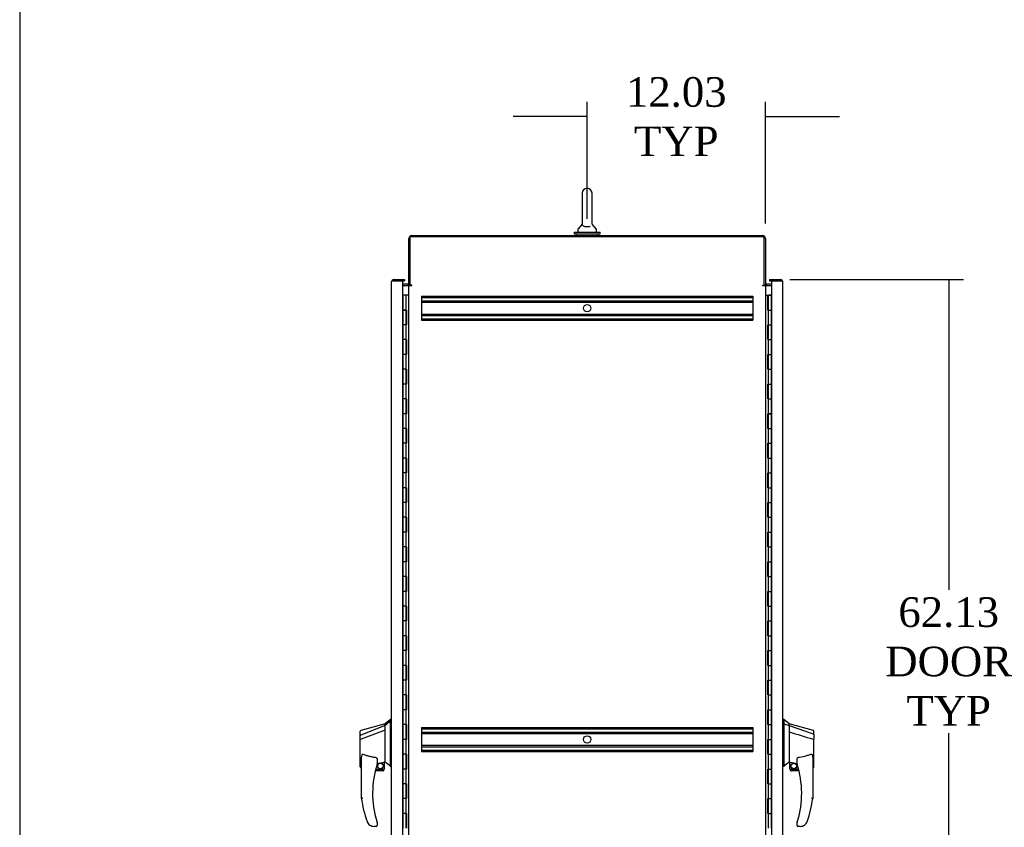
# Model space of a CAD drawing. Header units: inches. Extents: x 68 to 604, y 20 to 380.
# Tile 2 of 16: x 68 to 135, y 187 to 242. Entities that reach past the tile are written whole.
import ezdxf
from ezdxf.lldxf.tags import DXFTag

# ---------------------------------------------------------------- set-up
doc = ezdxf.new("R2010")
doc.units = ezdxf.units.IN
doc.header["$MEASUREMENT"] = 0
for name, color, linetype in [('COM42890-3', 7, 'Continuous'), ('COM44037', 7, 'Continuous'), ('COM54578-60', 7, 'Continuous'), ('COM56746-4', 7, 'Continuous'), ('COM70839-3', 7, 'Continuous'), ('COM71118-3', 7, 'Continuous'), ('COM71119-1', 7, 'Continuous'), ('Default', 7, 'Continuous'), ('GSK11033', 7, 'Continuous'), ('HAN13066', 7, 'Continuous'), ('SCS00680', 7, 'Continuous'), ('WAF25362', 7, 'Continuous'), ('WAM254785', 7, 'Continuous')]:
    doc.layers.add(name, color=color, linetype=linetype)
doc.styles.add('SEACAD_Times_New_Roman', font='times.ttf')
tags = doc.linetypes.add('HIDDEN2', pattern=[0.1875, 0.125, -0.0625]).pattern_tags.tags
tags[6:7] = [DXFTag(74, 4), DXFTag(75, 0), DXFTag(340, '0'), DXFTag(46, 0.0), DXFTag(50, 0.0), DXFTag(44, 0.0), DXFTag(45, 0.0)]
tags[4:5] = [DXFTag(74, 4), DXFTag(75, 0), DXFTag(340, '0'), DXFTag(46, 0.0), DXFTag(50, 0.0), DXFTag(44, 0.0), DXFTag(45, 0.0)]
doc.dimstyles.new('HAMMOND_(STH_-_540x360)', dxfattribs={"dimtxt": 2, "dimasz": 2.5, "dimexe": 1, "dimexo": 1, "dimgap": 0.5, "dimtad": 0, "dimtih": 1, "dimtoh": 1, "dimzin": 0, "dimdsep": 46, "dimtxsty": 'SEACAD_Times_New_Roman', "dimblk1": '_SE_FILLED', "dimblk2": '_SE_FILLED', "dimsah": 1, "dimcen": 1, "dimadec": 0, "dimazin": 0, "dimtfac": 0.8, "dimtofl": 0, "dimtmove": 0, "dimatfit": 3, "dimfxl": 0, "dimtolj": 1, "dimtzin": 0, "dimarcsym": 0})

# ---------------------------------------------------------------- blocks, each defined once
blk = doc.blocks.new('SE4')
at = {"layer": 'COM42890-3', "color": 7, "linetype": 'HIDDEN2'}
for p, q in [((29.136, 201.4), (29.136, 201.262)), ((29.136, 201.4), (51.511, 201.4)), ((51.511, 201.4), (51.511, 201.262)), ((29.136, 201.305), (51.511, 201.305)), ((29.136, 201.262), (29.136, 199.913)), ((29.136, 201.081), (51.511, 201.081)), ((29.136, 200.986), (51.511, 200.986)), ((51.511, 201.262), (51.511, 199.913)), ((29.136, 200.189), (51.511, 200.189)), ((29.136, 200.094), (51.511, 200.094)), ((29.136, 199.913), (29.136, 199.775)), ((29.136, 199.87), (51.511, 199.87)), ((29.136, 199.775), (51.511, 199.775)), ((51.511, 199.913), (51.511, 199.775)), ((29.136, 172.27), (29.136, 172.132)), ((29.136, 172.27), (51.511, 172.27)), ((29.136, 172.175), (51.511, 172.175)), ((29.136, 172.132), (29.136, 170.783)), ((51.511, 172.27), (51.511, 172.132)), ((51.511, 172.132), (51.511, 170.783)), ((29.136, 171.951), (51.511, 171.951)), ((29.136, 171.856), (51.511, 171.856)), ((29.136, 171.059), (51.511, 171.059)), ((29.136, 170.964), (51.511, 170.964)), ((29.136, 170.783), (29.136, 170.645)), ((29.136, 170.74), (51.511, 170.74)), ((29.136, 170.645), (51.511, 170.645)), ((51.511, 170.783), (51.511, 170.645))]:
    blk.add_line(p, q, dxfattribs=at)
for centre in [(40.323, 200.587), (40.323, 171.457)]:
    blk.add_circle(centre, 0.25, dxfattribs=at)
at = {"layer": 'COM44037', "color": 7, "linetype": 'Continuous'}
for p, q in [((52.64, 202.521), (52.64, 202.426)), ((52.64, 202.521), (53.372, 202.521)), ((52.64, 202.426), (53.17, 202.426)), ((52.77, 202.426), (52.77, 140.491)), ((53.372, 202.426), (52.77, 202.426)), ((53.372, 202.426), (53.372, 202.426)), ((53.435, 202.426), (53.372, 202.426)), ((53.372, 202.426), (53.486, 202.426)), ((53.435, 202.426), (53.486, 202.465)), ((53.515, 202.378), (53.515, 140.539)), ((53.515, 202.378), (53.515, 202.378)), ((53.515, 202.378), (53.515, 202.378))]:
    blk.add_line(p, q, dxfattribs=at)
for start, end in [(37.50359, 90), (0.15607, 37.50359), (0, 0.07617)]:
    blk.add_arc((53.372, 202.378), 0.143, start, end, dxfattribs=at)
blk.add_open_spline([(53.486, 202.426), (53.495, 202.418), (53.503, 202.41), (53.51, 202.398), (53.512, 202.394), (53.515, 202.386), (53.515, 202.382), (53.515, 202.378)], degree=3, knots=[0, 0, 0, 0, 0.5, 0.5, 0.75, 0.75, 1, 1, 1, 1], dxfattribs=at)
at = {"layer": 'COM54578-60', "color": 7, "linetype": 'Continuous'}
for p, q in [((27.878, 201.458), (27.876, 201.458)), ((28.082, 201.458), (27.878, 201.458)), ((27.878, 201.458), (27.878, 200.458)), ((28.293, 201.458), (28.082, 201.458)), ((28.082, 201.458), (28.082, 200.458)), ((52.353, 201.458), (52.521, 201.458)), ((52.521, 201.458), (52.525, 201.458)), ((52.521, 200.458), (52.521, 201.458)), ((52.525, 201.458), (52.525, 200.458)), ((52.534, 201.458), (52.768, 201.458)), ((52.534, 201.458), (52.534, 200.458)), ((52.589, 201.467), (52.589, 201.493)), ((52.589, 201.493), (52.639, 201.493)), ((52.639, 201.467), (52.589, 201.467)), ((52.601, 201.467), (52.601, 201.458)), ((52.639, 201.493), (52.664, 201.493)), ((52.639, 201.467), (52.664, 201.467)), ((52.664, 201.493), (52.714, 201.493)), ((52.714, 201.467), (52.664, 201.467)), ((52.701, 201.458), (52.701, 201.467)), ((52.714, 201.493), (52.714, 201.467)), ((52.768, 201.458), (52.77, 201.458)), ((52.768, 200.458), (52.768, 201.458)), ((27.878, 200.458), (27.878, 199.457)), ((27.878, 200.458), (28.112, 200.458)), ((27.878, 200.458), (27.878, 200.458)), ((28.082, 200.458), (27.878, 200.458)), ((27.94, 200.458), (27.94, 200.458)), ((27.945, 200.458), (27.945, 200.458)), ((28.045, 200.458), (28.045, 200.458)), ((28.126, 200.458), (28.082, 200.458)), ((28.112, 199.458), (28.112, 200.458)), ((28.121, 199.458), (28.121, 200.458)), ((28.126, 200.458), (28.126, 199.458)), ((52.521, 200.458), (52.565, 200.458)), ((52.565, 200.458), (52.768, 200.458)), ((52.565, 200.458), (52.768, 200.458)), ((52.565, 199.458), (52.565, 200.458)), ((52.768, 199.458), (52.768, 200.458)), ((28.082, 199.458), (27.878, 199.458)), ((27.878, 199.458), (27.878, 198.458)), ((28.112, 199.457), (27.878, 199.457)), ((28.082, 199.458), (28.082, 198.458)), ((28.126, 199.458), (28.082, 199.458)), ((52.521, 198.458), (52.521, 199.458)), ((52.521, 199.458), (52.565, 199.458)), ((52.525, 199.458), (52.525, 198.458)), ((52.534, 199.459), (52.768, 199.459)), ((52.534, 199.458), (52.534, 198.458)), ((52.565, 199.458), (52.768, 199.458)), ((52.768, 198.458), (52.768, 199.459)), ((27.878, 198.458), (27.878, 197.457)), ((28.082, 198.458), (27.878, 198.458)), ((28.082, 198.458), (27.878, 198.458)), ((28.126, 198.458), (28.082, 198.458)), ((28.112, 197.458), (28.112, 198.458)), ((28.121, 197.458), (28.121, 198.458)), ((28.126, 198.458), (28.126, 197.458)), ((52.521, 198.458), (52.565, 198.458)), ((52.565, 198.458), (52.768, 198.458)), ((52.565, 198.458), (52.768, 198.458)), ((52.565, 197.458), (52.565, 198.458)), ((52.768, 197.458), (52.768, 198.458)), ((28.082, 197.458), (27.878, 197.458)), ((27.878, 197.458), (27.878, 196.458)), ((28.112, 197.457), (27.878, 197.457)), ((28.082, 197.458), (28.082, 196.458)), ((28.126, 197.458), (28.082, 197.458)), ((52.521, 196.458), (52.521, 197.458)), ((52.521, 197.458), (52.565, 197.458)), ((52.525, 197.458), (52.525, 196.458)), ((52.534, 197.459), (52.768, 197.459)), ((52.534, 197.458), (52.534, 196.458)), ((52.565, 197.458), (52.768, 197.458)), ((52.768, 196.458), (52.768, 197.459)), ((27.878, 196.458), (27.878, 195.457)), ((28.082, 196.458), (27.878, 196.458)), ((28.082, 196.458), (27.878, 196.458)), ((28.126, 196.458), (28.082, 196.458)), ((28.112, 195.458), (28.112, 196.458)), ((28.121, 195.458), (28.121, 196.458)), ((28.126, 196.458), (28.126, 195.458)), ((52.521, 196.458), (52.565, 196.458)), ((52.565, 196.458), (52.768, 196.458)), ((52.565, 196.458), (52.768, 196.458)), ((52.565, 195.458), (52.565, 196.458)), ((52.768, 195.458), (52.768, 196.458)), ((28.082, 195.458), (27.878, 195.458)), ((27.878, 195.458), (27.878, 194.458)), ((28.112, 195.457), (27.878, 195.457)), ((28.082, 195.458), (28.082, 194.458)), ((28.126, 195.458), (28.082, 195.458)), ((52.521, 194.458), (52.521, 195.458)), ((52.521, 195.458), (52.565, 195.458)), ((52.525, 195.458), (52.525, 194.458)), ((52.534, 195.459), (52.768, 195.459)), ((52.534, 195.458), (52.534, 194.458)), ((52.565, 195.458), (52.768, 195.458)), ((52.768, 194.458), (52.768, 195.459)), ((27.878, 194.458), (27.878, 193.457)), ((28.082, 194.458), (27.878, 194.458)), ((28.082, 194.458), (27.878, 194.458)), ((28.126, 194.458), (28.082, 194.458)), ((28.112, 193.458), (28.112, 194.458)), ((28.121, 193.458), (28.121, 194.458)), ((28.126, 194.458), (28.126, 193.458)), ((52.521, 194.458), (52.565, 194.458)), ((52.565, 194.458), (52.768, 194.458)), ((52.565, 194.458), (52.768, 194.458)), ((52.565, 193.458), (52.565, 194.458)), ((52.768, 193.458), (52.768, 194.458)), ((28.082, 193.458), (27.878, 193.458)), ((27.878, 193.458), (27.878, 192.458)), ((28.112, 193.457), (27.878, 193.457)), ((28.082, 193.458), (28.082, 192.458)), ((28.126, 193.458), (28.082, 193.458)), ((52.521, 192.458), (52.521, 193.458)), ((52.521, 193.458), (52.565, 193.458)), ((52.525, 193.458), (52.525, 192.458)), ((52.534, 193.459), (52.768, 193.459)), ((52.534, 193.458), (52.534, 192.458)), ((52.565, 193.458), (52.768, 193.458)), ((52.768, 192.458), (52.768, 193.459)), ((27.878, 192.458), (27.878, 191.457)), ((28.082, 192.458), (27.878, 192.458)), ((28.082, 192.458), (27.878, 192.458)), ((28.126, 192.458), (28.082, 192.458)), ((28.112, 191.458), (28.112, 192.458)), ((28.121, 191.458), (28.121, 192.458)), ((28.126, 192.458), (28.126, 191.458)), ((52.521, 192.458), (52.565, 192.458)), ((52.565, 192.458), (52.768, 192.458)), ((52.565, 192.458), (52.768, 192.458)), ((52.565, 191.458), (52.565, 192.458)), ((52.768, 191.458), (52.768, 192.458)), ((28.082, 191.458), (27.878, 191.458)), ((27.878, 191.458), (27.878, 190.458)), ((28.112, 191.457), (27.878, 191.457)), ((28.082, 191.458), (28.082, 190.458)), ((28.126, 191.458), (28.082, 191.458)), ((52.521, 190.458), (52.521, 191.458)), ((52.521, 191.458), (52.565, 191.458)), ((52.525, 191.458), (52.525, 190.458)), ((52.534, 191.459), (52.768, 191.459)), ((52.534, 191.458), (52.534, 190.458)), ((52.565, 191.458), (52.768, 191.458)), ((52.768, 190.458), (52.768, 191.459)), ((27.878, 190.458), (27.878, 189.457)), ((28.082, 190.458), (27.878, 190.458)), ((28.082, 190.458), (27.878, 190.458)), ((28.126, 190.458), (28.082, 190.458)), ((28.112, 189.458), (28.112, 190.458)), ((28.121, 189.458), (28.121, 190.458)), ((28.126, 190.458), (28.126, 189.458)), ((52.521, 190.458), (52.565, 190.458)), ((52.565, 190.458), (52.768, 190.458)), ((52.565, 190.458), (52.768, 190.458)), ((52.565, 189.458), (52.565, 190.458)), ((52.768, 189.458), (52.768, 190.458)), ((28.082, 189.458), (27.878, 189.458)), ((27.878, 189.458), (27.878, 188.458)), ((28.112, 189.457), (27.878, 189.457)), ((28.082, 189.458), (28.082, 188.458)), ((28.126, 189.458), (28.082, 189.458)), ((52.521, 188.458), (52.521, 189.458)), ((52.521, 189.458), (52.565, 189.458)), ((52.525, 189.458), (52.525, 188.458)), ((52.534, 189.459), (52.768, 189.459)), ((52.534, 189.458), (52.534, 188.458)), ((52.565, 189.458), (52.768, 189.458)), ((52.768, 188.458), (52.768, 189.459)), ((27.878, 188.458), (27.878, 187.457)), ((28.082, 188.458), (27.878, 188.458)), ((28.082, 188.458), (27.878, 188.458)), ((28.126, 188.458), (28.082, 188.458)), ((28.112, 187.458), (28.112, 188.458)), ((28.121, 187.458), (28.121, 188.458)), ((28.126, 188.458), (28.126, 187.458)), ((52.521, 188.458), (52.565, 188.458)), ((52.565, 188.458), (52.768, 188.458)), ((52.565, 188.458), (52.768, 188.458)), ((52.565, 187.458), (52.565, 188.458)), ((52.768, 187.458), (52.768, 188.458)), ((28.082, 187.458), (27.878, 187.458)), ((27.878, 187.458), (27.878, 186.458)), ((28.112, 187.457), (27.878, 187.457)), ((28.082, 187.458), (28.082, 186.458)), ((28.126, 187.458), (28.082, 187.458)), ((52.521, 186.458), (52.521, 187.458)), ((52.521, 187.458), (52.565, 187.458)), ((52.525, 187.458), (52.525, 186.458)), ((52.534, 187.459), (52.768, 187.459)), ((52.534, 187.458), (52.534, 186.458)), ((52.565, 187.458), (52.768, 187.458)), ((52.768, 186.458), (52.768, 187.459)), ((27.878, 186.458), (27.878, 185.457)), ((28.082, 186.458), (27.878, 186.458)), ((28.082, 186.458), (27.878, 186.458)), ((28.126, 186.458), (28.082, 186.458)), ((28.112, 185.458), (28.112, 186.458)), ((28.121, 185.458), (28.121, 186.458)), ((28.126, 186.458), (28.126, 185.458)), ((52.521, 186.458), (52.565, 186.458)), ((52.565, 186.458), (52.768, 186.458)), ((52.565, 186.458), (52.768, 186.458)), ((52.565, 185.458), (52.565, 186.458)), ((52.768, 185.458), (52.768, 186.458)), ((28.082, 185.458), (27.878, 185.458)), ((27.878, 185.458), (27.878, 184.458)), ((28.112, 185.457), (27.878, 185.457)), ((28.082, 185.458), (28.082, 184.458)), ((28.126, 185.458), (28.082, 185.458)), ((52.521, 184.458), (52.521, 185.458)), ((52.521, 185.458), (52.565, 185.458)), ((52.525, 185.458), (52.525, 184.458)), ((52.534, 185.459), (52.768, 185.459)), ((52.534, 185.458), (52.534, 184.458)), ((52.565, 185.458), (52.768, 185.458)), ((52.768, 184.458), (52.768, 185.459)), ((27.878, 184.458), (27.878, 183.457)), ((28.082, 184.458), (27.878, 184.458)), ((28.082, 184.458), (27.878, 184.458)), ((28.126, 184.458), (28.082, 184.458)), ((28.112, 183.458), (28.112, 184.458)), ((28.121, 183.458), (28.121, 184.458)), ((28.126, 184.458), (28.126, 183.458)), ((52.521, 184.458), (52.565, 184.458)), ((52.565, 184.458), (52.768, 184.458)), ((52.565, 184.458), (52.768, 184.458)), ((52.565, 183.458), (52.565, 184.458)), ((52.768, 183.458), (52.768, 184.458)), ((28.082, 183.458), (27.878, 183.458)), ((27.878, 183.458), (27.878, 182.458)), ((28.112, 183.457), (27.878, 183.457)), ((28.082, 183.458), (28.082, 182.458)), ((28.126, 183.458), (28.082, 183.458)), ((52.521, 182.458), (52.521, 183.458)), ((52.521, 183.458), (52.565, 183.458)), ((52.525, 183.458), (52.525, 182.458)), ((52.534, 183.459), (52.768, 183.459)), ((52.534, 183.458), (52.534, 182.458)), ((52.565, 183.458), (52.768, 183.458)), ((52.768, 182.458), (52.768, 183.459)), ((27.878, 182.458), (27.878, 181.457)), ((28.082, 182.458), (27.878, 182.458)), ((28.082, 182.458), (27.878, 182.458)), ((28.126, 182.458), (28.082, 182.458)), ((28.112, 181.458), (28.112, 182.458)), ((28.121, 181.458), (28.121, 182.458)), ((28.126, 182.458), (28.126, 181.458)), ((52.521, 182.458), (52.565, 182.458)), ((52.565, 182.458), (52.768, 182.458)), ((52.565, 182.458), (52.768, 182.458)), ((52.565, 181.458), (52.565, 182.458)), ((52.768, 181.458), (52.768, 182.458)), ((28.082, 181.458), (27.878, 181.458)), ((27.878, 181.458), (27.878, 180.458)), ((28.112, 181.457), (27.878, 181.457)), ((28.082, 181.458), (28.082, 180.458)), ((28.126, 181.458), (28.082, 181.458)), ((52.521, 180.458), (52.521, 181.458)), ((52.521, 181.458), (52.565, 181.458)), ((52.525, 181.458), (52.525, 180.458)), ((52.534, 181.459), (52.768, 181.459)), ((52.534, 181.458), (52.534, 180.458)), ((52.565, 181.458), (52.768, 181.458)), ((52.768, 180.458), (52.768, 181.459)), ((27.878, 180.458), (27.878, 179.457)), ((28.082, 180.458), (27.878, 180.458)), ((28.082, 180.458), (27.878, 180.458)), ((28.126, 180.458), (28.082, 180.458)), ((28.112, 179.458), (28.112, 180.458)), ((28.121, 179.458), (28.121, 180.458)), ((28.126, 180.458), (28.126, 179.458)), ((52.521, 180.458), (52.565, 180.458)), ((52.565, 180.458), (52.768, 180.458)), ((52.565, 180.458), (52.768, 180.458)), ((52.565, 179.458), (52.565, 180.458)), ((52.768, 179.458), (52.768, 180.458)), ((28.082, 179.458), (27.878, 179.458)), ((27.878, 179.458), (27.878, 178.458)), ((28.112, 179.457), (27.878, 179.457)), ((28.082, 179.458), (28.082, 178.458)), ((28.126, 179.458), (28.082, 179.458)), ((52.521, 178.458), (52.521, 179.458)), ((52.521, 179.458), (52.565, 179.458)), ((52.525, 179.458), (52.525, 178.458)), ((52.534, 179.459), (52.768, 179.459)), ((52.534, 179.458), (52.534, 178.458)), ((52.565, 179.458), (52.768, 179.458)), ((52.768, 178.458), (52.768, 179.459)), ((27.878, 178.458), (27.878, 177.457)), ((28.082, 178.458), (27.878, 178.458)), ((28.082, 178.458), (27.878, 178.458)), ((28.126, 178.458), (28.082, 178.458)), ((28.112, 177.458), (28.112, 178.458)), ((28.121, 177.458), (28.121, 178.458)), ((28.126, 178.458), (28.126, 177.458)), ((52.521, 178.458), (52.565, 178.458)), ((52.565, 178.458), (52.768, 178.458)), ((52.565, 178.458), (52.768, 178.458)), ((52.565, 177.458), (52.565, 178.458)), ((52.768, 177.458), (52.768, 178.458)), ((28.082, 177.458), (27.878, 177.458)), ((27.878, 177.458), (27.878, 176.458)), ((28.112, 177.457), (27.878, 177.457)), ((28.082, 177.458), (28.082, 176.458)), ((28.126, 177.458), (28.082, 177.458)), ((52.521, 176.458), (52.521, 177.458)), ((52.521, 177.458), (52.565, 177.458)), ((52.525, 177.458), (52.525, 176.458)), ((52.534, 177.459), (52.768, 177.459)), ((52.534, 177.458), (52.534, 176.458)), ((52.565, 177.458), (52.768, 177.458)), ((52.768, 176.458), (52.768, 177.459)), ((27.878, 176.458), (27.878, 175.457)), ((28.082, 176.458), (27.878, 176.458)), ((28.082, 176.458), (27.878, 176.458)), ((28.126, 176.458), (28.082, 176.458)), ((28.112, 175.458), (28.112, 176.458)), ((28.121, 175.458), (28.121, 176.458)), ((28.126, 176.458), (28.126, 175.458)), ((52.521, 176.458), (52.565, 176.458)), ((52.565, 176.458), (52.768, 176.458)), ((52.565, 176.458), (52.768, 176.458)), ((52.565, 175.458), (52.565, 176.458)), ((52.768, 175.458), (52.768, 176.458)), ((28.082, 175.458), (27.878, 175.458)), ((27.878, 175.458), (27.878, 174.458)), ((28.112, 175.457), (27.878, 175.457)), ((28.082, 175.458), (28.082, 174.458)), ((28.126, 175.458), (28.082, 175.458)), ((52.521, 174.458), (52.521, 175.458)), ((52.521, 175.458), (52.565, 175.458)), ((52.525, 175.458), (52.525, 174.458)), ((52.534, 175.459), (52.768, 175.459)), ((52.534, 175.458), (52.534, 174.458)), ((52.565, 175.458), (52.768, 175.458)), ((52.768, 174.458), (52.768, 175.459)), ((27.878, 174.458), (27.878, 173.457)), ((28.082, 174.458), (27.878, 174.458)), ((28.082, 174.458), (27.878, 174.458)), ((28.126, 174.458), (28.082, 174.458)), ((28.112, 173.458), (28.112, 174.458)), ((28.121, 173.458), (28.121, 174.458)), ((28.126, 174.458), (28.126, 173.458)), ((52.521, 174.458), (52.565, 174.458)), ((52.565, 174.458), (52.768, 174.458)), ((52.565, 174.458), (52.768, 174.458)), ((52.565, 173.458), (52.565, 174.458)), ((52.768, 173.458), (52.768, 174.458)), ((28.082, 173.458), (27.878, 173.458)), ((27.878, 173.458), (27.878, 172.458)), ((28.112, 173.457), (27.878, 173.457)), ((28.082, 173.458), (28.082, 172.458)), ((28.126, 173.458), (28.082, 173.458)), ((52.521, 172.458), (52.521, 173.458)), ((52.521, 173.458), (52.565, 173.458)), ((52.525, 173.458), (52.525, 172.458)), ((52.534, 173.459), (52.768, 173.459)), ((52.534, 173.458), (52.534, 172.458)), ((52.565, 173.458), (52.768, 173.458)), ((52.768, 172.458), (52.768, 173.459)), ((27.878, 172.458), (27.878, 171.457)), ((28.082, 172.458), (27.878, 172.458)), ((28.082, 172.458), (27.878, 172.458)), ((28.126, 172.458), (28.082, 172.458)), ((28.112, 171.458), (28.112, 172.458)), ((28.121, 171.458), (28.121, 172.458)), ((28.126, 172.458), (28.126, 171.458)), ((52.521, 172.458), (52.565, 172.458)), ((52.565, 172.458), (52.768, 172.458)), ((52.565, 172.458), (52.768, 172.458)), ((52.565, 171.458), (52.565, 172.458)), ((52.768, 171.458), (52.768, 172.458)), ((28.082, 171.458), (27.878, 171.458)), ((27.878, 171.458), (27.878, 170.458)), ((28.112, 171.457), (27.878, 171.457)), ((28.082, 171.458), (28.082, 170.458)), ((28.126, 171.458), (28.082, 171.458)), ((52.521, 170.458), (52.521, 171.458)), ((52.521, 171.458), (52.565, 171.458)), ((52.525, 171.458), (52.525, 170.458)), ((52.534, 171.459), (52.768, 171.459)), ((52.534, 171.458), (52.534, 170.458)), ((52.565, 171.458), (52.768, 171.458)), ((52.768, 170.458), (52.768, 171.459)), ((27.878, 170.458), (27.878, 169.457)), ((28.082, 170.458), (27.878, 170.458)), ((28.082, 170.458), (27.878, 170.458)), ((28.126, 170.458), (28.082, 170.458)), ((28.112, 169.458), (28.112, 170.458)), ((28.121, 169.458), (28.121, 170.458)), ((28.126, 170.458), (28.126, 169.458)), ((52.521, 170.458), (52.565, 170.458)), ((52.565, 170.458), (52.768, 170.458)), ((52.565, 170.458), (52.768, 170.458)), ((52.565, 169.458), (52.565, 170.458)), ((52.768, 169.458), (52.768, 170.458)), ((28.082, 169.458), (27.878, 169.458)), ((27.878, 169.458), (27.878, 168.458)), ((28.112, 169.457), (27.878, 169.457)), ((28.082, 169.458), (28.082, 168.458)), ((28.126, 169.458), (28.082, 169.458)), ((52.521, 168.458), (52.521, 169.458)), ((52.521, 169.458), (52.565, 169.458)), ((52.525, 169.458), (52.525, 168.458)), ((52.534, 169.459), (52.768, 169.459)), ((52.534, 169.458), (52.534, 168.458)), ((52.565, 169.458), (52.768, 169.458)), ((52.768, 168.458), (52.768, 169.459)), ((27.878, 168.458), (27.878, 167.457)), ((28.082, 168.458), (27.878, 168.458)), ((28.082, 168.458), (27.878, 168.458)), ((28.126, 168.458), (28.082, 168.458)), ((28.112, 167.458), (28.112, 168.458)), ((28.121, 167.458), (28.121, 168.458)), ((28.126, 168.458), (28.126, 167.458)), ((52.521, 168.458), (52.565, 168.458)), ((52.565, 168.458), (52.768, 168.458)), ((52.565, 168.458), (52.768, 168.458)), ((52.565, 167.458), (52.565, 168.458)), ((52.768, 167.458), (52.768, 168.458)), ((28.082, 167.458), (27.878, 167.458)), ((27.878, 167.458), (27.878, 166.458)), ((28.112, 167.457), (27.878, 167.457)), ((28.082, 167.458), (28.082, 166.458)), ((28.126, 167.458), (28.082, 167.458)), ((52.521, 166.458), (52.521, 167.458)), ((52.521, 167.458), (52.565, 167.458)), ((52.525, 167.458), (52.525, 166.458)), ((52.534, 167.459), (52.768, 167.459)), ((52.534, 167.458), (52.534, 166.458)), ((52.565, 167.458), (52.768, 167.458)), ((52.768, 166.458), (52.768, 167.459)), ((27.878, 166.458), (27.878, 165.457)), ((28.082, 166.458), (27.878, 166.458)), ((28.082, 166.458), (27.878, 166.458)), ((28.126, 166.458), (28.082, 166.458)), ((28.112, 165.458), (28.112, 166.458)), ((28.121, 165.458), (28.121, 166.458)), ((28.126, 166.458), (28.126, 165.458)), ((52.521, 166.458), (52.565, 166.458)), ((52.565, 166.458), (52.768, 166.458)), ((52.565, 166.458), (52.768, 166.458)), ((52.565, 165.458), (52.565, 166.458)), ((52.768, 165.458), (52.768, 166.458))]:
    blk.add_line(p, q, dxfattribs=at)
at = {"layer": 'COM56746-4', "color": 7, "linetype": 'Continuous'}
for p, q in [((27.131, 140.539), (27.131, 202.378)), ((27.131, 202.378), (27.131, 202.378)), ((27.131, 202.378), (27.131, 202.378)), ((27.131, 202.378), (27.131, 202.378)), ((27.212, 202.426), (27.161, 202.465)), ((27.274, 202.426), (27.161, 202.426)), ((27.274, 202.426), (27.212, 202.426)), ((27.274, 202.521), (28.006, 202.521)), ((27.876, 202.426), (27.274, 202.426)), ((27.274, 202.426), (27.274, 202.426)), ((27.476, 202.426), (28.006, 202.426)), ((27.876, 140.491), (27.876, 202.426)), ((28.006, 202.521), (28.006, 202.426))]:
    blk.add_line(p, q, dxfattribs=at)
for start, end in [(142.49641, 179.84393), (179.92383, 180), (90, 142.49641)]:
    blk.add_arc((27.274, 202.378), 0.143, start, end, dxfattribs=at)
blk.add_open_spline([(27.161, 202.426), (27.151, 202.418), (27.144, 202.41), (27.136, 202.398), (27.134, 202.394), (27.132, 202.386), (27.131, 202.382), (27.131, 202.378)], degree=3, knots=[0, 0, 0, 0, 0.5, 0.5, 0.75, 0.75, 1, 1, 1, 1], dxfattribs=at)
at = {"layer": 'COM70839-3', "color": 7, "linetype": 'Continuous'}
for p, q in [((28.367, 202.112), (28.38, 202.142)), ((52.279, 202.112), (52.266, 202.142))]:
    blk.add_line(p, q, dxfattribs=at)
at = {"layer": 'COM71118-3', "color": 7, "linetype": 'Continuous'}
for p, q in [((28.483, 205.487), (52.163, 205.487)), ((28.293, 202.142), (28.293, 205.297)), ((52.353, 205.297), (52.353, 202.142)), ((28.198, 202.207), (27.876, 202.207)), ((28.388, 202.142), (28.293, 202.142)), ((52.258, 202.142), (52.353, 202.142)), ((52.77, 202.207), (52.448, 202.207))]:
    blk.add_line(p, q, dxfattribs=at)
for centre, radius, start, end in [((28.483, 205.297), 0.19, 90, 180), ((52.163, 205.297), 0.19, 0, 90), ((28.198, 202.302), 0.095, 270, 0), ((28.198, 202.302), 0.19, 270, 302.6369), ((52.448, 202.302), 0.19, 237.3631, 270), ((52.448, 202.302), 0.095, 180, 270)]:
    blk.add_arc(centre, radius, start, end, dxfattribs=at)
at = {"layer": 'COM71119-1', "color": 7, "linetype": 'Continuous'}
for p, q in [((52.258, 205.392), (28.388, 205.392)), ((28.388, 202.142), (28.388, 205.392)), ((52.258, 205.392), (52.258, 202.142)), ((27.876, 202.112), (28.198, 202.112)), ((28.293, 202.112), (28.198, 202.112)), ((28.293, 202.112), (28.483, 202.112)), ((28.293, 140.802), (28.293, 202.112)), ((28.483, 202.142), (28.388, 202.142)), ((52.163, 202.142), (52.258, 202.142)), ((52.163, 202.112), (52.353, 202.112)), ((52.353, 202.112), (52.353, 140.802)), ((52.448, 202.112), (52.353, 202.112)), ((52.448, 202.112), (52.77, 202.112))]:
    blk.add_line(p, q, dxfattribs=at)
for centre, start, end in [((28.483, 202.127), 270, 90), ((52.163, 202.127), 90, 270)]:
    blk.add_arc(centre, 0.015, start, end, dxfattribs=at)
at = {"layer": 'GSK11033', "color": 7, "linetype": 'Continuous'}
for p, q in [((27.226, 202.426), (27.476, 202.426)), ((27.226, 202.426), (27.226, 202.426)), ((27.476, 202.426), (27.476, 202.426)), ((27.531, 202.426), (27.531, 202.426)), ((53.116, 202.426), (53.116, 202.426)), ((53.17, 202.426), (53.42, 202.426)), ((53.17, 202.426), (53.17, 202.426)), ((53.42, 202.426), (53.42, 202.426))]:
    blk.add_line(p, q, dxfattribs=at)
at = {"layer": 'HAN13066', "color": 7, "linetype": 'Continuous'}
for p, q in [((27.051, 172.808), (26.696, 172.508)), ((27.131, 172.808), (27.048, 172.808)), ((27.051, 172.808), (27.051, 172.707)), ((53.598, 172.808), (53.515, 172.808)), ((53.595, 172.808), (53.595, 172.647)), ((53.95, 172.508), (53.595, 172.808)), ((26.696, 172.508), (25.048, 172.067)), ((26.696, 172.396), (25.061, 171.741)), ((26.696, 172.396), (26.696, 172.508)), ((26.696, 172.25), (26.696, 172.396)), ((26.696, 172.156), (26.696, 172.25)), ((26.696, 172.083), (26.696, 172.156)), ((27.051, 172.647), (27.051, 172.707)), ((27.051, 172.561), (27.051, 172.647)), ((27.051, 170.07), (27.051, 172.561)), ((53.595, 172.647), (53.595, 172.561)), ((53.595, 172.561), (53.595, 172.502)), ((53.595, 172.502), (53.95, 172.396)), ((53.595, 172.502), (53.595, 170.07)), ((53.95, 172.436), (53.95, 172.508)), ((55.598, 172.067), (53.95, 172.508)), ((53.95, 172.436), (53.95, 172.41)), ((53.95, 172.41), (53.95, 172.396)), ((53.95, 172.396), (53.95, 171.965)), ((53.95, 172.396), (55.588, 171.825)), ((25.016, 171.715), (25.016, 172.012)), ((25.016, 171.481), (25.016, 171.715)), ((25.016, 169.609), (25.016, 171.481)), ((25.07, 171.479), (25.072, 171.479)), ((26.696, 172.083), (25.072, 171.479)), ((26.696, 170.198), (26.696, 172.083)), ((53.95, 171.965), (53.95, 170.467)), ((55.575, 171.475), (55.577, 171.475)), ((55.63, 171.79), (55.63, 172.012)), ((55.63, 171.79), (55.63, 171.477)), ((55.63, 169.609), (55.63, 171.477)), ((25.096, 167.476), (25.096, 170.146)), ((26.696, 170.051), (26.696, 170.198)), ((53.95, 170.467), (53.95, 170.198)), ((53.95, 170.198), (53.95, 169.985)), ((55.55, 170.148), (55.55, 167.476)), ((25.09, 169.551), (25.096, 169.552)), ((26.058, 169.458), (26.631, 169.458)), ((26.156, 170.066), (26.156, 169.802)), ((26.156, 169.816), (26.283, 169.845)), ((26.367, 169.865), (26.601, 169.92)), ((26.631, 169.923), (26.696, 169.938)), ((26.631, 169.923), (26.631, 169.924)), ((26.631, 169.924), (26.631, 169.458)), ((26.696, 169.938), (26.696, 170.051)), ((27.051, 169.665), (27.051, 170.07)), ((27.051, 169.64), (27.051, 169.665)), ((27.051, 169.638), (27.131, 169.638)), ((53.595, 169.638), (53.515, 169.638)), ((53.595, 170.07), (53.595, 169.786)), ((53.595, 169.786), (53.595, 169.638)), ((53.95, 169.985), (53.95, 169.958)), ((53.95, 169.958), (53.95, 169.94)), ((53.95, 169.94), (53.95, 169.938)), ((53.95, 169.938), (54.015, 169.923)), ((54.015, 169.458), (54.015, 169.925)), ((54.015, 169.458), (54.589, 169.458)), ((54.49, 169.802), (54.49, 170.076)), ((55.55, 169.552), (55.556, 169.551)), ((26.506, 169.333), (26.026, 169.333)), ((54.621, 169.333), (54.14, 169.333)), ((25.659, 165.673), (25.658, 165.672)), ((26.096, 165.583), (25.941, 165.583)), ((26.156, 165.822), (26.156, 165.643)), ((54.49, 165.643), (54.49, 165.822)), ((54.705, 165.583), (54.55, 165.583)), ((54.989, 165.672), (54.988, 165.673))]:
    blk.add_line(p, q, dxfattribs=at)
for centre, radius in [((26.37, 169.662), 0.188), ((54.277, 169.662), 0.202), ((54.277, 169.662), 0.188)]:
    blk.add_circle(centre, radius, dxfattribs=at)
for centre, radius, start, end in [((25.076, 172.012), 0.06, 105.82399, 180.00016), ((25.061, 171.839), 0.361, 262.90649, 271.52325), ((55.57, 172.012), 0.06, 0, 73.90261), ((32.26, 167.812), 6.417, 162.10501, 197.01016), ((26.096, 169.802), 0.06, 342.10501, 0), ((26.37, 169.662), 0.202, 115.2676, 90.89564), ((26.108, 170.79), 0.961, 280.53162, 285.63162), ((26.506, 169.458), 0.125, 346.11346, 0), ((-9.715, 126.492), 56.686, 49.56494, 50.03473), ((90.361, 126.492), 56.686, 129.96527, 130.43506), ((54.14, 169.458), 0.125, 180, 193.88654), ((54.55, 169.802), 0.06, 180, 197.89499), ((48.386, 167.812), 6.417, 342.98984, 17.89499), ((26.506, 169.458), 0.125, 270, 310.5358), ((26.506, 169.458), 0.125, 310.5358, 346.11346), ((54.14, 169.458), 0.125, 193.88654, 229.4642), ((54.14, 169.458), 0.125, 229.4642, 270), ((32.436, 168.411), 7.4, 187.26095, 199.71455), ((48.21, 168.411), 7.4, 340.28545, 352.73905), ((25.941, 166.083), 0.5, 199.71455, 235.43766), ((25.941, 166.083), 0.5, 235.43766, 270), ((26.096, 165.643), 0.06, 270, 0), ((26.096, 165.822), 0.06, 0, 17.89499), ((54.55, 165.822), 0.06, 162.10501, 180), ((54.55, 165.643), 0.06, 180, 270), ((54.705, 166.083), 0.5, 270, 304.56234), ((54.705, 166.083), 0.5, 304.56234, 340.28545)]:
    blk.add_arc(centre, radius, start, end, dxfattribs=at)
for centre, major_axis, start_param, end_param in [((25.076, 169.609), (0.06, 0), 3.141468, 4.950188), ((55.57, 169.609), (-0.06, 0), 1.333204, 3.141717)]:
    blk.add_ellipse(centre, major_axis=major_axis, ratio=0.999979, start_param=start_param, end_param=end_param, dxfattribs=at)
for points in [[(27.051, 172.707), (26.933, 172.603), (26.815, 172.5), (26.696, 172.396)], [(53.95, 171.965), (54.492, 171.802), (55.033, 171.638), (55.575, 171.475)], [(54.045, 169.921), (54.194, 169.889), (54.342, 169.856), (54.49, 169.824)]]:
    blk.add_open_spline(points, degree=3, dxfattribs=at)
for points, knots in [([(25.061, 171.741), (25.048, 171.739), (25.037, 171.736), (25.021, 171.727), (25.016, 171.721), (25.016, 171.715)], [0, 0, 0, 0, 0.5, 0.5, 1, 1, 1, 1]), ([(55.577, 171.475), (55.584, 171.475), (55.591, 171.475), (55.604, 171.475), (55.61, 171.475), (55.617, 171.476), (55.619, 171.476), (55.623, 171.476), (55.625, 171.476), (55.628, 171.477), (55.629, 171.477), (55.63, 171.477), (55.63, 171.477), (55.63, 171.477)], [0, 0, 0, 0, 0.25, 0.25, 0.5, 0.5, 0.625, 0.625, 0.75, 0.75, 0.875, 0.875, 1, 1, 1, 1]), ([(55.588, 171.825), (55.6, 171.822), (55.611, 171.818), (55.626, 171.805), (55.63, 171.798), (55.63, 171.79)], [0, 0, 0, 0, 0.5, 0.5, 1, 1, 1, 1]), ([(25.096, 170.146), (25.096, 170.204), (25.1, 170.261), (25.115, 170.346), (25.121, 170.375), (25.136, 170.416), (25.141, 170.429), (25.154, 170.447), (25.159, 170.453), (25.171, 170.46), (25.179, 170.461), (25.186, 170.459)], [0, 0, 0, 0, 0.5, 0.5, 0.75, 0.75, 0.875, 0.875, 0.9375, 0.9375, 1, 1, 1, 1]), ([(26.096, 170.22), (26.018, 170.231), (25.941, 170.243), (25.786, 170.273), (25.709, 170.29), (25.557, 170.33), (25.482, 170.352), (25.333, 170.402), (25.259, 170.429), (25.186, 170.459)], [0, 0, 0, 0, 0.25, 0.25, 0.5, 0.5, 0.75, 0.75, 1, 1, 1, 1]), ([(26.096, 170.22), (26.1, 170.22), (26.104, 170.218), (26.11, 170.214), (26.113, 170.212), (26.121, 170.203), (26.125, 170.197), (26.133, 170.184), (26.136, 170.178), (26.141, 170.164), (26.143, 170.157), (26.149, 170.136), (26.152, 170.122), (26.154, 170.101), (26.155, 170.094), (26.156, 170.08), (26.156, 170.073), (26.156, 170.066)], [0, 0, 0, 0, 0.0625, 0.0625, 0.125, 0.125, 0.25, 0.25, 0.375, 0.375, 0.5, 0.5, 0.75, 0.75, 0.875, 0.875, 1, 1, 1, 1]), ([(54.49, 170.076), (54.49, 170.083), (54.491, 170.09), (54.492, 170.103), (54.492, 170.11), (54.495, 170.131), (54.498, 170.145), (54.506, 170.172), (54.511, 170.186), (54.522, 170.205), (54.526, 170.211), (54.533, 170.219), (54.536, 170.221), (54.543, 170.225), (54.546, 170.227), (54.55, 170.227)], [0, 0, 0, 0, 0.125, 0.125, 0.25, 0.25, 0.5, 0.5, 0.75, 0.75, 0.875, 0.875, 0.9375, 0.9375, 1, 1, 1, 1]), ([(55.46, 170.459), (55.387, 170.43), (55.313, 170.404), (55.164, 170.356), (55.088, 170.334), (54.86, 170.277), (54.706, 170.249), (54.55, 170.227)], [0, 0, 0, 0, 0.25, 0.25, 0.5, 0.5, 1, 1, 1, 1]), ([(55.46, 170.459), (55.462, 170.46), (55.464, 170.461), (55.468, 170.461), (55.47, 170.461), (55.475, 170.46), (55.479, 170.459), (55.485, 170.455), (55.488, 170.453), (55.493, 170.447), (55.495, 170.444), (55.501, 170.435), (55.505, 170.429), (55.511, 170.416), (55.513, 170.409), (55.521, 170.389), (55.525, 170.375), (55.531, 170.347), (55.534, 170.332), (55.541, 170.29), (55.545, 170.262), (55.549, 170.205), (55.55, 170.176), (55.55, 170.148)], [0, 0, 0, 0, 0.015625, 0.015625, 0.03125, 0.03125, 0.0625, 0.0625, 0.09375, 0.09375, 0.125, 0.125, 0.1875, 0.1875, 0.25, 0.25, 0.375, 0.375, 0.5, 0.5, 0.75, 0.75, 1, 1, 1, 1]), ([(26.601, 169.92), (26.605, 169.92), (26.609, 169.921), (26.616, 169.923), (26.62, 169.923), (26.628, 169.924), (26.631, 169.924), (26.631, 169.924)], [0, 0, 0, 0, 0.25, 0.25, 0.5, 0.5, 1, 1, 1, 1]), ([(54.015, 169.925), (54.015, 169.925), (54.016, 169.925), (54.019, 169.925), (54.021, 169.925), (54.03, 169.924), (54.037, 169.923), (54.045, 169.921)], [0, 0, 0, 0, 0.25, 0.25, 0.5, 0.5, 1, 1, 1, 1]), ([(25.186, 167.481), (25.18, 167.481), (25.174, 167.481), (25.163, 167.48), (25.157, 167.48), (25.141, 167.479), (25.131, 167.478), (25.118, 167.477), (25.115, 167.477), (25.108, 167.476), (25.105, 167.476), (25.101, 167.476), (25.099, 167.476), (25.097, 167.476), (25.096, 167.476), (25.096, 167.476)], [0, 0, 0, 0, 0.125, 0.125, 0.25, 0.25, 0.5, 0.5, 0.625, 0.625, 0.75, 0.75, 0.875, 0.875, 1, 1, 1, 1]), ([(55.55, 167.476), (55.55, 167.476), (55.55, 167.476), (55.547, 167.476), (55.546, 167.476), (55.541, 167.476), (55.538, 167.476), (55.532, 167.477), (55.528, 167.477), (55.516, 167.478), (55.506, 167.479), (55.489, 167.48), (55.484, 167.48), (55.472, 167.481), (55.466, 167.481), (55.46, 167.481)], [0, 0, 0, 0, 0.125, 0.125, 0.25, 0.25, 0.375, 0.375, 0.5, 0.5, 0.75, 0.75, 0.875, 0.875, 1, 1, 1, 1]), ([(26.124, 165.935), (26.129, 165.917), (26.134, 165.9), (26.142, 165.874), (26.145, 165.866), (26.149, 165.854), (26.15, 165.85), (26.152, 165.845), (26.152, 165.843), (26.153, 165.841), (26.153, 165.84), (26.153, 165.84)], [0, 0, 0, 0, 0.5, 0.5, 0.75, 0.75, 0.875, 0.875, 0.9375, 0.9375, 1, 1, 1, 1]), ([(54.493, 165.84), (54.493, 165.84), (54.493, 165.841), (54.494, 165.843), (54.495, 165.845), (54.496, 165.85), (54.498, 165.854), (54.502, 165.866), (54.504, 165.875), (54.512, 165.9), (54.518, 165.917), (54.523, 165.935)], [0, 0, 0, 0, 0.0625, 0.0625, 0.125, 0.125, 0.25, 0.25, 0.5, 0.5, 1, 1, 1, 1])]:
    blk.add_open_spline(points, degree=3, knots=knots, dxfattribs=at)
at = {"layer": 'SCS00680', "color": 7, "linetype": 'Continuous'}
for p, q in [((39.992, 208.346), (39.992, 206.277)), ((40.655, 206.276), (40.655, 208.346)), ((39.983, 206.266), (39.712, 205.939)), ((40.655, 206.275), (40.655, 206.276)), ((40.934, 205.939), (40.663, 206.266)), ((39.698, 205.901), (39.698, 205.781)), ((40.948, 205.781), (40.948, 205.901))]:
    blk.add_line(p, q, dxfattribs=at)
for centre, radius, start, end in [((40.323, 208.346), 0.331, 0, 180), ((39.758, 205.901), 0.06, 140.32138, 180), ((39.758, 205.781), 0.06, 180, 270), ((40.888, 205.781), 0.06, 270, 0), ((40.888, 205.901), 0.06, 0, 39.67862)]:
    blk.add_arc(centre, radius, start, end, dxfattribs=at)
blk.add_open_spline([(39.992, 206.286), (39.992, 206.286), (39.992, 206.287), (39.992, 206.287)], degree=3, dxfattribs=at)
blk.add_open_spline([(40.529, 206.107), (40.529, 206.107), (40.513, 206.098), (40.468, 206.083), (40.396, 206.068), (40.316, 206.064), (40.239, 206.07), (40.169, 206.085), (40.109, 206.109), (40.06, 206.14), (40.024, 206.176), (40.001, 206.217), (39.992, 206.256), (39.992, 206.279), (39.992, 206.283), (39.992, 206.284)], degree=3, knots=[0, 0, 0, 0, 0.002467, 0.081684, 0.165826, 0.246244, 0.323986, 0.402003, 0.482704, 0.567974, 0.660472, 0.763062, 0.882653, 0.978148, 1, 1, 1, 1], dxfattribs=at)
at = {"layer": 'WAF25362', "color": 7, "linetype": 'Continuous'}
for p, q in [((39.448, 205.721), (41.198, 205.721)), ((39.448, 205.721), (39.448, 205.612)), ((39.448, 205.612), (41.198, 205.612)), ((41.198, 205.612), (41.198, 205.721))]:
    blk.add_line(p, q, dxfattribs=at)
at = {"layer": 'WAM254785', "color": 7, "linetype": 'Continuous'}
for p, q in [((39.573, 205.612), (39.573, 205.487)), ((41.073, 205.487), (41.073, 205.612))]:
    blk.add_line(p, q, dxfattribs=at)
blk = doc.blocks.new('_SE_FILLED')
at = {"color": 0}
blk.add_line((0, 0), (-1, 0), dxfattribs=at)
blk.add_solid([(0, 0), (-1, -0.1665), (-1, 0.1665), (0, 0)], dxfattribs=at)
blk = doc.blocks.new('*D78')
at = {"layer": 'Default', "color": 0, "linetype": 'Continuous', "lineweight": -2}
for p, q in [((106.724, 228.499), (106.724, 236.405)), ((118.754, 228.184), (118.754, 236.405)), ((104.224, 235.405), (101.724, 235.405)), ((121.254, 235.405), (123.754, 235.405))]:
    blk.add_line(p, q, dxfattribs=at)
at = {"layer": 'Defpoints', "color": 0, "linetype": 'Continuous'}
for p in [(106.724, 235.405), (106.724, 227.499), (118.754, 227.184)]:
    blk.add_point(p, dxfattribs=at)
at = {"layer": 'Default', "color": 0, "linetype": 'Continuous', "lineweight": -2, "xscale": 2.5, "yscale": 2.5, "zscale": 2.5}
blk.add_blockref('_SE_FILLED', (106.724, 235.405), dxfattribs=at)
at = {"layer": 'Default', "color": 0, "linetype": 'Continuous', "lineweight": -2, "xscale": 2.5, "yscale": 2.5, "zscale": 2.5, "rotation": 180}
blk.add_blockref('_SE_FILLED', (118.754, 235.405), dxfattribs=at)
at = {"layer": 'Default', "color": 0, "linetype": 'Continuous', "insert": (112.739, 235.405), "char_height": 2, "attachment_point": 5, "style": 'SEACAD_Times_New_Roman'}
blk.add_mtext('\\A1;\\A1;12.03\\PTYP', dxfattribs=at)
blk = doc.blocks.new('*D79')
at = {"layer": 'Default', "color": 0, "linetype": 'Continuous', "lineweight": -2}
for p, q in [((120.407, 224.408), (132.127, 224.408)), ((131.127, 221.908), (131.127, 203.444)), ((131.127, 164.783), (131.127, 193.777)), ((120.407, 162.283), (132.127, 162.283))]:
    blk.add_line(p, q, dxfattribs=at)
at = {"layer": 'Defpoints', "color": 0, "linetype": 'Continuous'}
for p in [(119.407, 224.408), (119.407, 162.283), (131.127, 162.283)]:
    blk.add_point(p, dxfattribs=at)
at = {"layer": 'Default', "color": 0, "linetype": 'Continuous', "lineweight": -2, "xscale": 2.5, "yscale": 2.5, "zscale": 2.5}
for p, rotation in [((131.127, 224.408), 90), ((131.127, 162.283), 270)]:
    blk.add_blockref('_SE_FILLED', p, dxfattribs=dict(at, rotation=rotation))
at = {"layer": 'Default', "color": 0, "linetype": 'Continuous', "insert": (131.127, 198.61), "char_height": 2, "attachment_point": 5, "style": 'SEACAD_Times_New_Roman'}
blk.add_mtext('\\A1;\\A1;62.13\\PDOOR\\PTYP', dxfattribs=at)
blk = doc.blocks.new('BORDER')
at = {"layer": 'Default', "color": 7, "linetype": 'Continuous'}
blk.add_line((-41.86, 27.86), (-41.86, 0), dxfattribs=at)

msp = doc.modelspace()

# ---------------------------------------------------------------- block references
at = {"layer": 'Default', "color": 7, "xscale": 12.8, "yscale": 12.8, "zscale": 12.8}
msp.add_blockref('BORDER', (604.235, 23.363), dxfattribs=at)
at = {"layer": 'Default'}
msp.add_blockref('SE4', (66.401, 21.887), dxfattribs=at)

# ---------------------------------------------------------------- dimensions: what is measured, and where the dimension line sits
at = {"layer": 'Default', "color": 7, "linetype": 'Continuous'}
dim = msp.add_linear_dim(base=(106.724, 235.405), p1=(118.754, 227.184), p2=(106.724, 227.499), text='\\A1;<>\\PTYP', dimstyle='HAMMOND_(STH_-_540x360)', dxfattribs=at)
dim.commit()
dim.dimension.update_dxf_attribs({"geometry": '*D78', "text_midpoint": (112.739, 235.405), "dimtype": 160})
dim = msp.add_linear_dim(base=(131.127095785, 162.282934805), p1=(119.407439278, 224.407934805), p2=(119.407439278, 162.282934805), angle=270, text='\\A1;<>\\PDOOR\\XTYP', dimstyle='HAMMOND_(STH_-_540x360)', dxfattribs=at)
dim.commit()
dim.dimension.update_dxf_attribs({"geometry": '*D79', "text_midpoint": (131.127095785, 198.610260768), "dimtype": 161})

doc.saveas('drawing.dxf')
